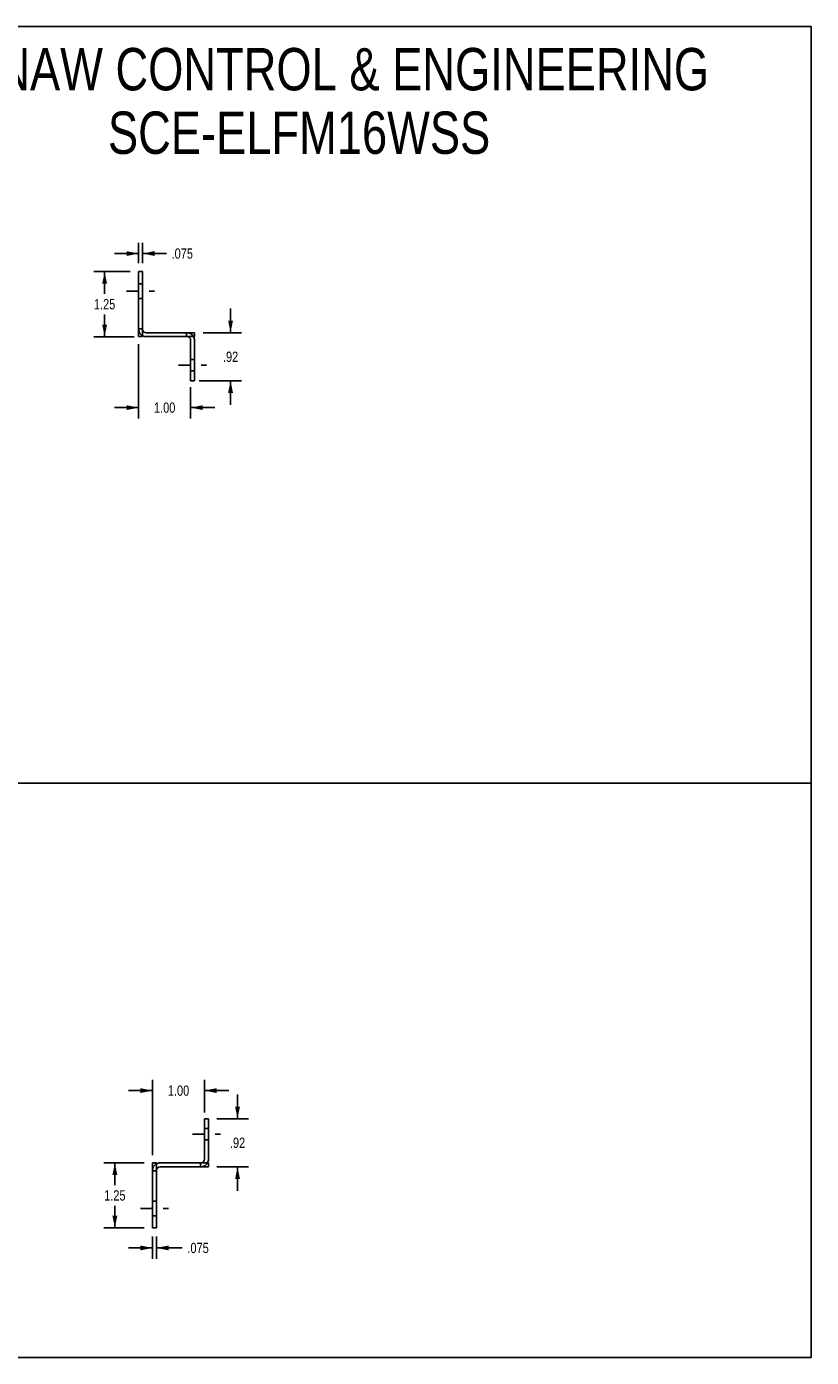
# Model space of a CAD drawing. Header units: inches. Extents: x 0 to 39.5, y 0 to 25.6.
# Tile 2 of 2: x 24.4 to 39.5, y 0 to 25.6. Entities that reach past the tile are written whole.
import ezdxf

# ---------------------------------------------------------------- set-up
doc = ezdxf.new("R2010")
doc.units = ezdxf.units.IN
doc.header["$LTSCALE"] = 2.174419
doc.header["$MEASUREMENT"] = 0
doc.linetypes.add('DASHED', pattern=[0.2, 0.1, -0.1])
doc.linetypes.add('HIDDEN', pattern=[0.2, 0.1, -0.1])
doc.layers.get('0').update_dxf_attribs({"linetype": 'CONTINUOUS'})
for name, color, linetype in [('02___PRT_ALL_AXES', 7, 'CONTINUOUS'), ('DEFAULT_2', 8, 'HIDDEN'), ('DIMENSIONS', 7, 'CONTINUOUS')]:
    doc.layers.add(name, color=color, linetype=linetype)
doc.styles.get("Standard").update_dxf_attribs({"font": 'txt', "width": 0.8})
doc.dimstyles.new('DIMSTYLE_1', dxfattribs={"dimtxt": 0.197674, "dimasz": 0.232558, "dimexe": 0.09, "dimexo": 0.07, "dimgap": 0.0425, "dimtad": 0, "dimtih": 1, "dimtoh": 1, "dimzin": 4, "dimdsep": 46, "dimtxsty": 'Standard', "dimblk": '_FILLED', "dimblk1": '_FILLED', "dimblk2": '_FILLED', "dimcen": 0.09, "dimadec": 0, "dimazin": 0, "dimtfac": 1, "dimtofl": 0, "dimtmove": 0, "dimatfit": 3, "dimldrblk": '_FILLED', "dimfxl": 0, "dimtolj": 1, "dimtzin": 4, "dimarcsym": 0})
doc.dimstyles.new('DIMSTYLE_4', dxfattribs={"dimtxt": 0.197674, "dimasz": 0.232558, "dimexe": 0.09, "dimexo": 0.07, "dimgap": 0.0425, "dimtad": 0, "dimtih": 1, "dimtoh": 1, "dimdec": 3, "dimzin": 4, "dimdsep": 46, "dimtxsty": 'Standard', "dimblk": '_FILLED', "dimblk1": '_FILLED', "dimblk2": '_FILLED', "dimcen": 0.09, "dimadec": 0, "dimazin": 0, "dimtfac": 1, "dimtdec": 3, "dimtofl": 0, "dimtmove": 0, "dimatfit": 3, "dimldrblk": '_FILLED', "dimfxl": 0, "dimtolj": 1, "dimtzin": 4, "dimarcsym": 0})

# ---------------------------------------------------------------- blocks, each defined once
blk = doc.blocks.new('_FILLED')
at = {"color": 0, "linetype": 'ByBlock'}
blk.add_solid([(0, 0), (-1, 0.2), (-1, -0.2)], dxfattribs=at)
blk = doc.blocks.new('*D2')
at = {"layer": 'DIMENSIONS', "color": 2, "linetype": 'Continuous'}
for p, q in [((26.436, 20.871), (25.735, 20.871)), ((25.944, 20.871), (25.944, 20.444)), ((25.944, 19.621), (25.944, 20.049)), ((26.511, 19.621), (25.735, 19.621))]:
    blk.add_line(p, q, dxfattribs=at)
at = {"layer": 'DIMENSIONS', "color": 2, "linetype": 'Continuous', "xscale": 0.2325581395, "yscale": 0.2325581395, "zscale": 0.2325581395}
for p, rotation in [((25.944, 20.871), 90), ((25.944, 19.621), 270)]:
    blk.add_blockref('_FILLED', p, dxfattribs=dict(at, rotation=rotation))
at = {"layer": 'DIMENSIONS', "color": 2, "linetype": 'Continuous', "insert": (25.944, 20.345), "char_height": 0.1977, "width": 0.63256, "attachment_point": 2, "line_spacing_factor": 0.9}
blk.add_mtext('1.25', dxfattribs=at)
blk = doc.blocks.new('*D3')
at = {"layer": 'DIMENSIONS', "color": 2, "linetype": 'Continuous'}
for p, q in [((28.367, 19.696), (28.367, 20.162)), ((27.837, 19.696), (28.577, 19.696)), ((27.762, 18.774), (28.577, 18.774)), ((28.367, 18.774), (28.367, 18.309))]:
    blk.add_line(p, q, dxfattribs=at)
at = {"layer": 'DIMENSIONS', "color": 2, "linetype": 'Continuous', "xscale": 0.2325581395, "yscale": 0.2325581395, "zscale": 0.2325581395}
for p, rotation in [((28.367, 19.696), 270), ((28.367, 18.774), 90)]:
    blk.add_blockref('_FILLED', p, dxfattribs=dict(at, rotation=rotation))
at = {"layer": 'DIMENSIONS', "color": 2, "linetype": 'Continuous', "insert": (28.367, 19.334), "char_height": 0.1977, "width": 0.47442, "attachment_point": 2, "line_spacing_factor": 0.9}
blk.add_mtext('.92', dxfattribs=at)
blk = doc.blocks.new('*D4')
at = {"layer": 'DIMENSIONS', "color": 2, "linetype": 'Continuous'}
for p, q in [((26.599, 19.474), (26.599, 18.048)), ((27.599, 18.652), (27.599, 18.048)), ((26.599, 18.257), (26.134, 18.257)), ((27.599, 18.257), (28.064, 18.257))]:
    blk.add_line(p, q, dxfattribs=at)
at = {"layer": 'DIMENSIONS', "color": 2, "linetype": 'Continuous', "xscale": 0.2325581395, "yscale": 0.2325581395, "zscale": 0.2325581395}
blk.add_blockref('_FILLED', (26.599, 18.257), dxfattribs=at)
at = {"layer": 'DIMENSIONS', "color": 2, "linetype": 'Continuous', "xscale": 0.2325581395, "yscale": 0.2325581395, "zscale": 0.2325581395, "rotation": 180}
blk.add_blockref('_FILLED', (27.599, 18.257), dxfattribs=at)
at = {"layer": 'DIMENSIONS', "color": 2, "linetype": 'Continuous', "insert": (27.099, 18.356), "char_height": 0.1977, "width": 0.63256, "attachment_point": 2, "line_spacing_factor": 0.9}
blk.add_mtext('1.00', dxfattribs=at)
blk = doc.blocks.new('*D25')
at = {"layer": 'DIMENSIONS', "color": 2, "linetype": 'Continuous'}
for p, q in [((28.501, 4.586), (28.501, 5.051)), ((28.104, 4.586), (28.71, 4.586)), ((28.104, 3.664), (28.71, 3.664)), ((28.501, 3.664), (28.501, 3.199))]:
    blk.add_line(p, q, dxfattribs=at)
at = {"layer": 'DIMENSIONS', "color": 2, "linetype": 'Continuous', "xscale": 0.2325581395, "yscale": 0.2325581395, "zscale": 0.2325581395}
for p, rotation in [((28.501, 4.586), 270), ((28.501, 3.664), 90)]:
    blk.add_blockref('_FILLED', p, dxfattribs=dict(at, rotation=rotation))
at = {"layer": 'DIMENSIONS', "color": 2, "linetype": 'Continuous', "insert": (28.501, 4.224), "char_height": 0.1977, "width": 0.47442, "attachment_point": 2, "line_spacing_factor": 0.9}
blk.add_mtext('.92', dxfattribs=at)
blk = doc.blocks.new('*D26')
at = {"layer": 'DIMENSIONS', "color": 2, "linetype": 'Continuous'}
for p, q in [((26.704, 3.739), (25.932, 3.739)), ((26.141, 3.739), (26.141, 3.312)), ((26.141, 2.489), (26.141, 2.916)), ((26.704, 2.489), (25.932, 2.489))]:
    blk.add_line(p, q, dxfattribs=at)
at = {"layer": 'DIMENSIONS', "color": 2, "linetype": 'Continuous', "xscale": 0.2325581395, "yscale": 0.2325581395, "zscale": 0.2325581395}
for p, rotation in [((26.141, 3.739), 90), ((26.141, 2.489), 270)]:
    blk.add_blockref('_FILLED', p, dxfattribs=dict(at, rotation=rotation))
at = {"layer": 'DIMENSIONS', "color": 2, "linetype": 'Continuous', "insert": (26.141, 3.213), "char_height": 0.1977, "width": 0.63256, "attachment_point": 2, "line_spacing_factor": 0.9}
blk.add_mtext('1.25', dxfattribs=at)
blk = doc.blocks.new('*D27')
at = {"layer": 'DIMENSIONS', "color": 2, "linetype": 'Continuous'}
for p, q in [((26.866, 5.128), (26.401, 5.128)), ((26.866, 3.887), (26.866, 5.337)), ((27.866, 4.709), (27.866, 5.337)), ((27.866, 5.128), (28.332, 5.128))]:
    blk.add_line(p, q, dxfattribs=at)
at = {"layer": 'DIMENSIONS', "color": 2, "linetype": 'Continuous', "xscale": 0.2325581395, "yscale": 0.2325581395, "zscale": 0.2325581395}
blk.add_blockref('_FILLED', (26.866, 5.128), dxfattribs=at)
at = {"layer": 'DIMENSIONS', "color": 2, "linetype": 'Continuous', "xscale": 0.2325581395, "yscale": 0.2325581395, "zscale": 0.2325581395, "rotation": 180}
blk.add_blockref('_FILLED', (27.866, 5.128), dxfattribs=at)
at = {"layer": 'DIMENSIONS', "color": 2, "linetype": 'Continuous', "insert": (27.366, 5.227), "char_height": 0.1977, "width": 0.63256, "attachment_point": 2, "line_spacing_factor": 0.9}
blk.add_mtext('1.00', dxfattribs=at)
blk = doc.blocks.new('*D37')
at = {"layer": 'DIMENSIONS', "color": 2, "linetype": 'Continuous'}
for p, q in [((26.599, 21.034), (26.599, 21.428)), ((26.674, 21.034), (26.674, 21.428)), ((26.599, 21.219), (26.134, 21.219)), ((26.674, 21.219), (27.133, 21.219))]:
    blk.add_line(p, q, dxfattribs=at)
at = {"layer": 'DIMENSIONS', "color": 2, "linetype": 'Continuous', "xscale": 0.2325581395, "yscale": 0.2325581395, "zscale": 0.2325581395}
blk.add_blockref('_FILLED', (26.599, 21.219), dxfattribs=at)
at = {"layer": 'DIMENSIONS', "color": 2, "linetype": 'Continuous', "xscale": 0.2325581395, "yscale": 0.2325581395, "zscale": 0.2325581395, "rotation": 180}
blk.add_blockref('_FILLED', (26.674, 21.219), dxfattribs=at)
at = {"layer": 'DIMENSIONS', "color": 2, "linetype": 'Continuous', "insert": (27.232, 21.318), "char_height": 0.1977, "width": 0.63256, "attachment_point": 1, "line_spacing_factor": 0.9}
blk.add_mtext('.075', dxfattribs=at)
blk = doc.blocks.new('*D38')
at = {"layer": 'DIMENSIONS', "color": 2, "linetype": 'Continuous'}
for p, q in [((26.866, 2.326), (26.866, 1.894)), ((26.941, 2.326), (26.941, 1.894)), ((26.866, 2.104), (26.401, 2.104)), ((26.941, 2.104), (27.438, 2.104))]:
    blk.add_line(p, q, dxfattribs=at)
at = {"layer": 'DIMENSIONS', "color": 2, "linetype": 'Continuous', "xscale": 0.2325581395, "yscale": 0.2325581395, "zscale": 0.2325581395}
blk.add_blockref('_FILLED', (26.866, 2.104), dxfattribs=at)
at = {"layer": 'DIMENSIONS', "color": 2, "linetype": 'Continuous', "xscale": 0.2325581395, "yscale": 0.2325581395, "zscale": 0.2325581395, "rotation": 180}
blk.add_blockref('_FILLED', (26.941, 2.104), dxfattribs=at)
at = {"layer": 'DIMENSIONS', "color": 2, "linetype": 'Continuous', "insert": (27.536, 2.203), "char_height": 0.1977, "width": 0.63256, "attachment_point": 1, "line_spacing_factor": 0.9}
blk.add_mtext('.075', dxfattribs=at)

msp = doc.modelspace()

# ---------------------------------------------------------------- linework, layer by layer
at = {"color": 7, "linetype": 'Continuous'}
for p, q in [((0, 25.5814), (39.5349, 25.5814)), ((39.5349, 0), (39.5349, 25.5814)), ((26.674, 20.8714), (26.599, 20.8714)), ((26.674, 19.6214), (26.674, 20.8714)), ((26.674, 19.6214), (26.599, 19.6214)), ((26.744, 19.6964), (27.674, 19.6964)), ((27.674, 19.6964), (27.674, 19.6214)), ((27.674, 19.5514), (27.674, 18.7744)), ((27.599, 18.7744), (27.674, 18.7744)), ((0.0048, 11.0367), (39.5396, 11.0367)), ((27.8665, 4.586), (27.9415, 4.586)), ((27.9415, 3.809), (27.9415, 4.586)), ((26.9415, 3.739), (26.8665, 3.739)), ((26.9415, 2.489), (26.9415, 3.739)), ((27.0115, 3.664), (27.9415, 3.664)), ((27.9415, 3.664), (27.9415, 3.739)), ((26.9415, 2.489), (26.8665, 2.489)), ((0, 0), (39.5349, 0))]:
    msp.add_line(p, q, dxfattribs=at)
at = {"color": 3, "linetype": 'Continuous'}
for p, q in [((26.599, 19.6214), (26.599, 20.8714)), ((26.744, 19.6214), (27.674, 19.6214)), ((27.599, 18.7744), (27.599, 19.5514)), ((27.8665, 3.809), (27.8665, 4.586)), ((26.8665, 2.489), (26.8665, 3.739)), ((27.0115, 3.739), (27.9415, 3.739))]:
    msp.add_line(p, q, dxfattribs=at)
at = {"color": 7, "linetype": 'Continuous'}
for centre, radius, start, end in [((26.744, 19.7664), 0.07, 180, 270), ((27.529, 19.5514), 0.145, 0, 28.87502), ((27.0115, 3.594), 0.07, 90, 180), ((27.7965, 3.809), 0.145, 331.12498, 360)]:
    msp.add_arc(centre, radius, start, end, dxfattribs=at)
at = {"color": 3, "linetype": 'Continuous'}
for centre, radius, start, end in [((26.744, 19.7664), 0.145, 241.12498, 270), ((27.529, 19.5514), 0.07, 0, 90), ((27.0115, 3.594), 0.145, 90, 118.87502), ((27.7965, 3.809), 0.07, 270, 360)]:
    msp.add_arc(centre, radius, start, end, dxfattribs=at)
at = {"layer": '02___PRT_ALL_AXES', "color": 2, "linetype": 'DASHED'}
for p, q in [((26.3665, 20.4964), (26.9066, 20.4964)), ((27.3665, 19.0714), (27.9066, 19.0714)), ((27.6339, 4.289), (28.174, 4.289)), ((26.6339, 2.864), (27.174, 2.864))]:
    msp.add_line(p, q, dxfattribs=at)
at = {"layer": '02___PRT_ALL_AXES', "color": 8, "linetype": 'HIDDEN'}
for p, q in [((26.599, 20.6369), (26.599, 20.3559)), ((26.674, 20.6369), (26.599, 20.6369)), ((26.674, 20.6369), (26.674, 20.3559)), ((26.674, 20.3559), (26.599, 20.3559)), ((27.674, 19.1804), (27.599, 19.1804)), ((27.599, 19.1804), (27.599, 18.9624)), ((27.674, 18.9624), (27.599, 18.9624)), ((27.674, 19.1804), (27.674, 18.9624)), ((27.8665, 4.398), (27.8665, 4.18)), ((27.9415, 4.398), (27.8665, 4.398)), ((27.9415, 4.398), (27.9415, 4.18)), ((27.9415, 4.18), (27.8665, 4.18)), ((26.8665, 3.0045), (26.8665, 2.7235)), ((26.9415, 3.0045), (26.8665, 3.0045)), ((26.9415, 3.0045), (26.9415, 2.7235)), ((26.9415, 2.7235), (26.8665, 2.7235))]:
    msp.add_line(p, q, dxfattribs=at)
at = {"layer": 'DEFAULT_2', "color": 8, "linetype": 'HIDDEN'}
for p, q in [((26.674, 19.7739), (26.599, 19.7739)), ((27.5215, 19.6964), (27.5215, 19.6214)), ((26.9415, 3.5865), (26.8665, 3.5865)), ((27.789, 3.739), (27.789, 3.664))]:
    msp.add_line(p, q, dxfattribs=at)
for centre, start, end in [((26.744, 19.7664), 180, 241.12498), ((27.529, 19.5514), 28.87502, 90), ((27.0115, 3.594), 118.87502, 180), ((27.7965, 3.809), 270, 331.12498)]:
    msp.add_arc(centre, 0.145, start, end, dxfattribs=at)

# ---------------------------------------------------------------- texts
at = {"layer": 'DIMENSIONS', "color": 2, "linetype": 'Continuous', "insert": (29.6852, 25.1702), "char_height": 0.813953, "width": 18.883721, "attachment_point": 2, "line_spacing_factor": 0.9}
msp.add_mtext('SAGINAW CONTROL & ENGINEERING\\PSCE-ELFM16WSS', dxfattribs=at)

# ---------------------------------------------------------------- dimensions: what is measured, and where the dimension line sits
at = {"layer": 'DIMENSIONS', "color": 2, "linetype": 'Continuous'}
for base, p1, p2, dimstyle, picture, middle in [((26.674, 21.2191), (26.599, 21.4984), (26.674, 21.4984), 'DIMSTYLE_4', '*D37', (27.5486, 21.2191)), ((27.599, 18.2572), (26.599, 19.5436), (27.599, 18.7216), 'DIMSTYLE_1', '*D4', (27.099, 18.2572)), ((27.8665, 5.1279), (26.8665, 3.8168), (27.8665, 4.6388), 'DIMSTYLE_1', '*D27', (27.3665, 5.1279)), ((26.9415, 2.1037), (26.8665, 2.3962), (26.9415, 2.3962), 'DIMSTYLE_4', '*D38', (27.8526, 2.1037))]:
    dim = msp.add_linear_dim(base=base, p1=p1, p2=p2, dimstyle=dimstyle, dxfattribs=at)
    dim.commit()
    dim.dimension.update_dxf_attribs({"geometry": picture, "text_midpoint": middle, "dimtype": 160})
for base, p1, p2, angle, picture, middle in [((25.9441, 19.6214), (26.5062, 20.8714), (26.5812, 19.6214), 270, '*D2', (25.9441, 20.2464)), ((28.3673, 19.6964), (27.6918, 18.7744), (27.7668, 19.6964), 90, '*D3', (28.3673, 19.2354)), ((28.5012, 3.664), (28.0343, 4.586), (28.0343, 3.664), 270, '*D25', (28.5012, 4.125)), ((26.1408, 3.739), (26.7737, 2.489), (26.7737, 3.739), 90, '*D26', (26.1408, 3.114))]:
    dim = msp.add_linear_dim(base=base, p1=p1, p2=p2, angle=angle, dimstyle='DIMSTYLE_1', dxfattribs=at)
    dim.commit()
    dim.dimension.update_dxf_attribs({"geometry": picture, "text_midpoint": middle, "dimtype": 160})

doc.saveas('drawing.dxf')
